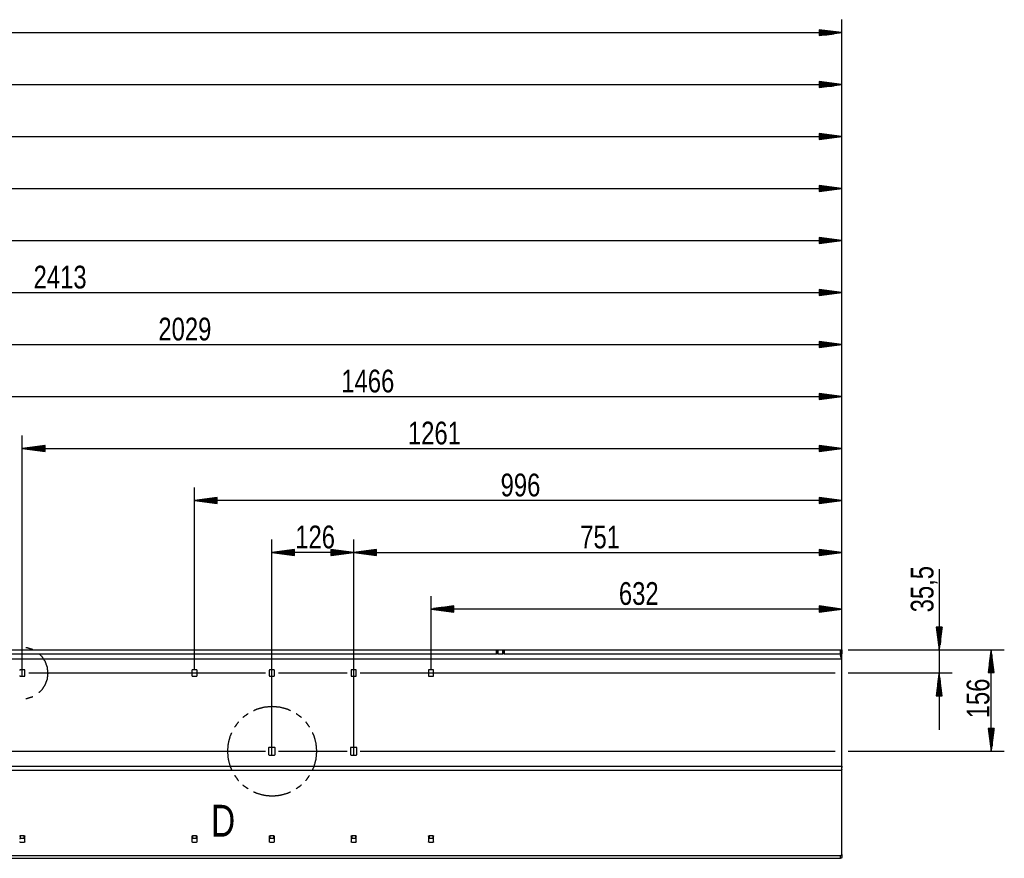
# Model space of a CAD drawing. Header units: millimetres. Extents: x -4 to 841, y -4 to 594.
# Tile 5 of 17: x 331 to 482, y 290 to 419. Entities that reach past the tile are written whole.
import ezdxf

# ---------------------------------------------------------------- set-up
doc = ezdxf.new("R2010")
doc.units = ezdxf.units.MM
doc.layers.add('1', color=7, linetype='Continuous')
doc.styles.add('SEACAD_Arial', font='arial.ttf', dxfattribs={"width": 0.75})

msp = doc.modelspace()

# ---------------------------------------------------------------- linework, layer by layer
at = {"layer": '1', "color": 7, "linetype": 'Continuous'}
for p, q in [((457.09, 320.39), (457.09, 418.93)), ((108.33, 416.93), (457.09, 416.93)), ((457.09, 416.93), (453.59, 417.39)), ((453.59, 417.39), (453.59, 416.47)), ((453.59, 417.38), (453.62, 417.38)), ((453.59, 417.38), (453.62, 417.38)), ((453.59, 417.33), (454.01, 417.33)), ((453.59, 417.28), (454.39, 417.28)), ((453.59, 417.23), (454.78, 417.23)), ((453.59, 417.18), (455.16, 417.18)), ((453.59, 417.13), (455.55, 417.13)), ((453.59, 417.08), (455.94, 417.08)), ((453.59, 417.03), (456.32, 417.03)), ((453.59, 416.98), (456.71, 416.98)), ((453.59, 416.47), (457.09, 416.93)), ((453.59, 416.93), (457.09, 416.93)), ((453.59, 416.93), (457.09, 416.93)), ((453.59, 416.88), (456.71, 416.88)), ((453.59, 416.83), (456.32, 416.83)), ((453.59, 416.77), (455.94, 416.77)), ((453.59, 416.72), (455.55, 416.72)), ((453.59, 416.67), (455.16, 416.67)), ((453.59, 416.62), (454.78, 416.62)), ((453.59, 416.57), (454.39, 416.57)), ((453.59, 416.52), (454.01, 416.52)), ((453.59, 416.47), (453.62, 416.47)), ((453.59, 416.47), (453.62, 416.47)), ((457.09, 320.39), (457.09, 410.93)), ((457.09, 408.93), (453.59, 409.39)), ((453.59, 409.39), (453.59, 408.47)), ((453.59, 409.38), (453.62, 409.38)), ((453.59, 409.38), (453.62, 409.38)), ((453.59, 409.33), (454.01, 409.33)), ((453.59, 409.28), (454.39, 409.28)), ((453.59, 409.23), (454.78, 409.23)), ((453.59, 409.18), (455.16, 409.18)), ((453.59, 409.13), (455.55, 409.13)), ((453.59, 409.08), (455.94, 409.08)), ((126.39, 408.93), (457.09, 408.93)), ((453.59, 409.03), (456.32, 409.03)), ((453.59, 408.98), (456.71, 408.98)), ((453.59, 408.47), (457.09, 408.93)), ((453.59, 408.93), (457.09, 408.93)), ((453.59, 408.93), (457.09, 408.93)), ((453.59, 408.88), (456.71, 408.88)), ((453.59, 408.83), (456.32, 408.83)), ((453.59, 408.77), (455.94, 408.77)), ((453.59, 408.72), (455.55, 408.72)), ((453.59, 408.67), (455.16, 408.67)), ((453.59, 408.62), (454.78, 408.62)), ((453.59, 408.57), (454.39, 408.57)), ((453.59, 408.52), (454.01, 408.52)), ((453.59, 408.47), (453.62, 408.47)), ((453.59, 408.47), (453.62, 408.47)), ((457.09, 320.39), (457.09, 402.93)), ((152.89, 400.93), (457.09, 400.93)), ((457.09, 400.93), (453.59, 401.39)), ((453.59, 401.39), (453.59, 400.47)), ((453.59, 401.38), (453.62, 401.38)), ((453.59, 401.38), (453.62, 401.38)), ((453.59, 401.33), (454.01, 401.33)), ((453.59, 401.28), (454.39, 401.28)), ((453.59, 401.23), (454.78, 401.23)), ((453.59, 401.18), (455.16, 401.18)), ((453.59, 401.13), (455.55, 401.13)), ((453.59, 401.08), (455.94, 401.08)), ((453.59, 401.03), (456.32, 401.03)), ((453.59, 400.98), (456.71, 400.98)), ((453.59, 400.47), (457.09, 400.93)), ((453.59, 400.93), (457.09, 400.93)), ((453.59, 400.93), (457.09, 400.93)), ((453.59, 400.88), (456.71, 400.88)), ((453.59, 400.83), (456.32, 400.83)), ((453.59, 400.77), (455.94, 400.77)), ((453.59, 400.72), (455.55, 400.72)), ((453.59, 400.67), (455.16, 400.67)), ((453.59, 400.62), (454.78, 400.62)), ((453.59, 400.57), (454.39, 400.57)), ((453.59, 400.52), (454.01, 400.52)), ((453.59, 400.47), (453.62, 400.47)), ((453.59, 400.47), (453.62, 400.47)), ((457.09, 320.39), (457.09, 394.93)), ((177.39, 392.93), (457.09, 392.93)), ((457.09, 392.93), (453.59, 393.39)), ((453.59, 393.39), (453.59, 392.47)), ((453.59, 393.38), (453.62, 393.38)), ((453.59, 393.38), (453.62, 393.38)), ((453.59, 393.33), (454.01, 393.33)), ((453.59, 393.28), (454.39, 393.28)), ((453.59, 393.23), (454.78, 393.23)), ((453.59, 393.18), (455.16, 393.18)), ((453.59, 393.13), (455.55, 393.13)), ((453.59, 393.08), (455.94, 393.08)), ((453.59, 393.03), (456.32, 393.03)), ((453.59, 392.98), (456.71, 392.98)), ((453.59, 392.47), (457.09, 392.93)), ((453.59, 392.93), (457.09, 392.93)), ((453.59, 392.93), (457.09, 392.93)), ((453.59, 392.88), (456.71, 392.88)), ((453.59, 392.83), (456.32, 392.83)), ((453.59, 392.77), (455.94, 392.77)), ((453.59, 392.72), (455.55, 392.72)), ((453.59, 392.67), (455.16, 392.67)), ((453.59, 392.62), (454.78, 392.62)), ((453.59, 392.57), (454.39, 392.57)), ((453.59, 392.52), (454.01, 392.52)), ((453.59, 392.47), (453.62, 392.47)), ((453.59, 392.47), (453.62, 392.47)), ((457.09, 320.39), (457.09, 386.93)), ((189.29, 384.93), (457.09, 384.93)), ((457.09, 384.93), (453.59, 385.39)), ((453.59, 385.39), (453.59, 384.47)), ((453.59, 385.38), (453.62, 385.38)), ((453.59, 385.38), (453.62, 385.38)), ((453.59, 385.33), (454.01, 385.33)), ((453.59, 385.28), (454.39, 385.28)), ((453.59, 385.23), (454.78, 385.23)), ((453.59, 385.18), (455.16, 385.18)), ((453.59, 385.13), (455.55, 385.13)), ((453.59, 385.08), (455.94, 385.08)), ((453.59, 385.03), (456.32, 385.03)), ((453.59, 384.98), (456.71, 384.98)), ((453.59, 384.47), (457.09, 384.93)), ((453.59, 384.93), (457.09, 384.93)), ((453.59, 384.93), (457.09, 384.93)), ((453.59, 384.88), (456.71, 384.88)), ((453.59, 384.83), (456.32, 384.83)), ((453.59, 384.77), (455.94, 384.77)), ((453.59, 384.72), (455.55, 384.72)), ((453.59, 384.67), (455.16, 384.67)), ((453.59, 384.62), (454.78, 384.62)), ((453.59, 384.57), (454.39, 384.57)), ((453.59, 384.52), (454.01, 384.52)), ((453.59, 384.47), (453.62, 384.47)), ((453.59, 384.47), (453.62, 384.47)), ((457.09, 320.39), (457.09, 378.93)), ((457.09, 376.93), (453.59, 377.39)), ((453.59, 377.39), (453.59, 376.47)), ((453.59, 377.38), (453.62, 377.38)), ((453.59, 377.38), (453.62, 377.38)), ((453.59, 377.33), (454.01, 377.33)), ((453.59, 377.28), (454.39, 377.28)), ((215.79, 376.93), (457.09, 376.93)), ((453.59, 377.23), (454.78, 377.23)), ((453.59, 377.18), (455.16, 377.18)), ((453.59, 377.13), (455.55, 377.13)), ((453.59, 377.08), (455.94, 377.08)), ((453.59, 377.03), (456.32, 377.03)), ((453.59, 376.98), (456.71, 376.98)), ((453.59, 376.47), (457.09, 376.93)), ((453.59, 376.93), (457.09, 376.93)), ((453.59, 376.93), (457.09, 376.93)), ((453.59, 376.88), (456.71, 376.88)), ((453.59, 376.83), (456.32, 376.83)), ((453.59, 376.77), (455.94, 376.77)), ((453.59, 376.72), (455.55, 376.72)), ((453.59, 376.67), (455.16, 376.67)), ((453.59, 376.62), (454.78, 376.62)), ((453.59, 376.57), (454.39, 376.57)), ((453.59, 376.52), (454.01, 376.52)), ((453.59, 376.47), (453.62, 376.47)), ((453.59, 376.47), (453.62, 376.47)), ((457.09, 320.39), (457.09, 370.93)), ((254.19, 368.93), (457.09, 368.93)), ((457.09, 368.93), (453.59, 369.39)), ((453.59, 369.39), (453.59, 368.47)), ((453.59, 369.38), (453.62, 369.38)), ((453.59, 369.38), (453.62, 369.38)), ((453.59, 369.33), (454.01, 369.33)), ((453.59, 369.28), (454.39, 369.28)), ((453.59, 369.23), (454.78, 369.23)), ((453.59, 369.18), (455.16, 369.18)), ((453.59, 369.13), (455.55, 369.13)), ((453.59, 369.08), (455.94, 369.08)), ((453.59, 369.03), (456.32, 369.03)), ((453.59, 368.98), (456.71, 368.98)), ((453.59, 368.47), (457.09, 368.93)), ((453.59, 368.93), (457.09, 368.93)), ((453.59, 368.93), (457.09, 368.93)), ((453.59, 368.88), (456.71, 368.88)), ((453.59, 368.83), (456.32, 368.83)), ((453.59, 368.77), (455.94, 368.77)), ((453.59, 368.72), (455.55, 368.72)), ((453.59, 368.67), (455.16, 368.67)), ((453.59, 368.62), (454.78, 368.62)), ((453.59, 368.57), (454.39, 368.57)), ((453.59, 368.52), (454.01, 368.52)), ((453.59, 368.47), (453.62, 368.47)), ((453.59, 368.47), (453.62, 368.47)), ((457.09, 320.39), (457.09, 362.93)), ((310.49, 360.93), (457.09, 360.93)), ((457.09, 360.93), (453.59, 361.39)), ((453.59, 361.39), (453.59, 360.47)), ((453.59, 361.38), (453.62, 361.38)), ((453.59, 361.38), (453.62, 361.38)), ((453.59, 361.33), (454.01, 361.33)), ((453.59, 361.28), (454.39, 361.28)), ((453.59, 361.23), (454.78, 361.23)), ((453.59, 361.18), (455.16, 361.18)), ((453.59, 361.13), (455.55, 361.13)), ((453.59, 361.08), (455.94, 361.08)), ((453.59, 361.03), (456.32, 361.03)), ((453.59, 360.98), (456.71, 360.98)), ((453.59, 360.47), (457.09, 360.93)), ((453.59, 360.93), (457.09, 360.93)), ((453.59, 360.93), (457.09, 360.93)), ((453.59, 360.88), (456.71, 360.88)), ((453.59, 360.83), (456.32, 360.83)), ((453.59, 360.77), (455.94, 360.77)), ((453.59, 360.72), (455.55, 360.72)), ((453.59, 360.67), (455.16, 360.67)), ((453.59, 360.62), (454.78, 360.62)), ((453.59, 360.57), (454.39, 360.57)), ((453.59, 360.52), (454.01, 360.52)), ((453.59, 360.47), (453.62, 360.47)), ((453.59, 360.47), (453.62, 360.47)), ((330.99, 317.88), (330.99, 354.93)), ((457.09, 320.39), (457.09, 354.93)), ((334.49, 353.39), (330.99, 352.93)), ((334.49, 353.03), (331.77, 353.03)), ((334.49, 353.08), (332.15, 353.08)), ((334.49, 353.13), (332.54, 353.13)), ((334.49, 353.18), (332.92, 353.18)), ((334.49, 353.23), (333.31, 353.23)), ((334.49, 353.28), (333.69, 353.28)), ((334.49, 353.33), (334.08, 353.33)), ((334.49, 353.38), (334.47, 353.38)), ((334.49, 353.38), (334.47, 353.38)), ((334.49, 352.47), (334.49, 353.39)), ((457.09, 352.93), (453.59, 353.39)), ((453.59, 353.39), (453.59, 352.47)), ((453.59, 353.38), (453.62, 353.38)), ((453.59, 353.38), (453.62, 353.38)), ((453.59, 353.33), (454.01, 353.33)), ((453.59, 353.28), (454.39, 353.28)), ((453.59, 353.23), (454.78, 353.23)), ((453.59, 353.18), (455.16, 353.18)), ((453.59, 353.13), (455.55, 353.13)), ((453.59, 353.08), (455.94, 353.08)), ((453.59, 353.03), (456.32, 353.03)), ((330.99, 352.93), (457.09, 352.93)), ((330.99, 352.93), (334.49, 352.47)), ((334.49, 352.93), (330.99, 352.93)), ((334.49, 352.93), (330.99, 352.93)), ((334.49, 352.98), (331.38, 352.98)), ((334.49, 352.88), (331.38, 352.88)), ((334.49, 352.83), (331.77, 352.83)), ((334.49, 352.77), (332.15, 352.77)), ((334.49, 352.72), (332.54, 352.72)), ((334.49, 352.67), (332.92, 352.67)), ((334.49, 352.62), (333.31, 352.62)), ((334.49, 352.57), (333.69, 352.57)), ((334.49, 352.52), (334.08, 352.52)), ((334.49, 352.47), (334.47, 352.47)), ((334.49, 352.47), (334.47, 352.47)), ((453.59, 352.98), (456.71, 352.98)), ((453.59, 352.47), (457.09, 352.93)), ((453.59, 352.93), (457.09, 352.93)), ((453.59, 352.93), (457.09, 352.93)), ((453.59, 352.88), (456.71, 352.88)), ((453.59, 352.83), (456.32, 352.83)), ((453.59, 352.77), (455.94, 352.77)), ((453.59, 352.72), (455.55, 352.72)), ((453.59, 352.67), (455.16, 352.67)), ((453.59, 352.62), (454.78, 352.62)), ((453.59, 352.57), (454.39, 352.57)), ((453.59, 352.52), (454.01, 352.52)), ((453.59, 352.47), (453.62, 352.47)), ((453.59, 352.47), (453.62, 352.47)), ((357.49, 318.88), (357.49, 346.93)), ((457.09, 320.39), (457.09, 346.93)), ((360.99, 345.39), (357.49, 344.93)), ((457.09, 344.93), (357.49, 344.93)), ((357.49, 344.93), (360.99, 344.47)), ((360.99, 344.93), (357.49, 344.93)), ((360.99, 344.93), (357.49, 344.93)), ((360.99, 344.98), (357.88, 344.98)), ((360.99, 344.88), (357.88, 344.88)), ((360.99, 345.03), (358.27, 345.03)), ((360.99, 344.83), (358.27, 344.83)), ((360.99, 345.08), (358.65, 345.08)), ((360.99, 344.77), (358.65, 344.77)), ((360.99, 345.13), (359.04, 345.13)), ((360.99, 344.72), (359.04, 344.72)), ((360.99, 345.18), (359.42, 345.18)), ((360.99, 344.67), (359.42, 344.67)), ((360.99, 345.23), (359.81, 345.23)), ((360.99, 344.62), (359.81, 344.62)), ((360.99, 345.28), (360.19, 345.28)), ((360.99, 344.57), (360.19, 344.57)), ((360.99, 345.33), (360.58, 345.33)), ((360.99, 344.52), (360.58, 344.52)), ((360.99, 345.38), (360.97, 345.38)), ((360.99, 345.38), (360.97, 345.38)), ((360.99, 344.47), (360.97, 344.47)), ((360.99, 344.47), (360.97, 344.47)), ((360.99, 344.47), (360.99, 345.39)), ((457.09, 344.93), (453.59, 345.39)), ((453.59, 345.39), (453.59, 344.47)), ((453.59, 345.38), (453.62, 345.38)), ((453.59, 345.38), (453.62, 345.38)), ((453.59, 345.33), (454.01, 345.33)), ((453.59, 345.28), (454.39, 345.28)), ((453.59, 345.23), (454.78, 345.23)), ((453.59, 345.18), (455.16, 345.18)), ((453.59, 345.13), (455.55, 345.13)), ((453.59, 345.08), (455.94, 345.08)), ((453.59, 345.03), (456.32, 345.03)), ((453.59, 344.98), (456.71, 344.98)), ((453.59, 344.47), (457.09, 344.93)), ((453.59, 344.93), (457.09, 344.93)), ((453.59, 344.93), (457.09, 344.93)), ((453.59, 344.88), (456.71, 344.88)), ((453.59, 344.83), (456.32, 344.83)), ((453.59, 344.77), (455.94, 344.77)), ((453.59, 344.72), (455.55, 344.72)), ((453.59, 344.67), (455.16, 344.67)), ((453.59, 344.62), (454.78, 344.62)), ((453.59, 344.57), (454.39, 344.57)), ((453.59, 344.52), (454.01, 344.52)), ((453.59, 344.47), (453.62, 344.47)), ((453.59, 344.47), (453.62, 344.47)), ((369.39, 305.73), (369.39, 338.93)), ((381.99, 305.73), (381.99, 338.93)), ((381.99, 305.73), (381.99, 338.93)), ((457.09, 320.39), (457.09, 338.93)), ((372.89, 337.39), (369.39, 336.93)), ((381.99, 336.93), (369.39, 336.93)), ((369.39, 336.93), (372.89, 336.47)), ((372.89, 336.93), (369.39, 336.93)), ((372.89, 336.93), (369.39, 336.93)), ((372.89, 336.98), (369.78, 336.98)), ((372.89, 336.88), (369.78, 336.88)), ((372.89, 337.03), (370.17, 337.03)), ((372.89, 336.83), (370.17, 336.83)), ((372.89, 337.08), (370.55, 337.08)), ((372.89, 336.77), (370.55, 336.77)), ((372.89, 337.13), (370.94, 337.13)), ((372.89, 336.72), (370.94, 336.72)), ((372.89, 337.18), (371.32, 337.18)), ((372.89, 336.67), (371.32, 336.67)), ((372.89, 337.23), (371.71, 337.23)), ((372.89, 336.62), (371.71, 336.62)), ((372.89, 337.28), (372.09, 337.28)), ((372.89, 336.57), (372.09, 336.57)), ((372.89, 337.33), (372.48, 337.33)), ((372.89, 336.52), (372.48, 336.52)), ((372.89, 337.38), (372.87, 337.38)), ((372.89, 337.38), (372.87, 337.38)), ((372.89, 336.47), (372.87, 336.47)), ((372.89, 336.47), (372.87, 336.47)), ((372.89, 336.47), (372.89, 337.39)), ((381.99, 336.93), (378.49, 337.39)), ((378.49, 337.39), (378.49, 336.47)), ((378.49, 337.38), (378.52, 337.38)), ((378.49, 337.38), (378.52, 337.38)), ((378.49, 337.33), (378.91, 337.33)), ((378.49, 337.28), (379.29, 337.28)), ((378.49, 337.23), (379.68, 337.23)), ((378.49, 337.18), (380.06, 337.18)), ((378.49, 337.13), (380.45, 337.13)), ((378.49, 337.08), (380.84, 337.08)), ((378.49, 337.03), (381.22, 337.03)), ((378.49, 336.98), (381.61, 336.98)), ((378.49, 336.47), (381.99, 336.93)), ((378.49, 336.93), (381.99, 336.93)), ((378.49, 336.93), (381.99, 336.93)), ((378.49, 336.88), (381.61, 336.88)), ((378.49, 336.83), (381.22, 336.83)), ((378.49, 336.77), (380.84, 336.77)), ((378.49, 336.72), (380.45, 336.72)), ((378.49, 336.67), (380.06, 336.67)), ((378.49, 336.62), (379.68, 336.62)), ((378.49, 336.57), (379.29, 336.57)), ((378.49, 336.52), (378.91, 336.52)), ((378.49, 336.47), (378.52, 336.47)), ((378.49, 336.47), (378.52, 336.47)), ((385.49, 337.39), (381.99, 336.93)), ((381.99, 336.93), (457.09, 336.93)), ((381.99, 336.93), (385.49, 336.47)), ((385.49, 336.93), (381.99, 336.93)), ((385.49, 336.93), (381.99, 336.93)), ((385.49, 336.98), (382.38, 336.98)), ((385.49, 336.88), (382.38, 336.88)), ((385.49, 337.03), (382.77, 337.03)), ((385.49, 336.83), (382.77, 336.83)), ((385.49, 337.08), (383.15, 337.08)), ((385.49, 336.77), (383.15, 336.77)), ((385.49, 337.13), (383.54, 337.13)), ((385.49, 336.72), (383.54, 336.72)), ((385.49, 337.18), (383.92, 337.18)), ((385.49, 336.67), (383.92, 336.67)), ((385.49, 337.23), (384.31, 337.23)), ((385.49, 336.62), (384.31, 336.62)), ((385.49, 337.28), (384.69, 337.28)), ((385.49, 336.57), (384.69, 336.57)), ((385.49, 337.33), (385.08, 337.33)), ((385.49, 336.52), (385.08, 336.52)), ((385.49, 337.38), (385.47, 337.38)), ((385.49, 337.38), (385.47, 337.38)), ((385.49, 336.47), (385.47, 336.47)), ((385.49, 336.47), (385.47, 336.47)), ((385.49, 336.47), (385.49, 337.39)), ((457.09, 336.93), (453.59, 337.39)), ((453.59, 337.39), (453.59, 336.47)), ((453.59, 337.38), (453.62, 337.38)), ((453.59, 337.38), (453.62, 337.38)), ((453.59, 337.33), (454.01, 337.33)), ((453.59, 337.28), (454.39, 337.28)), ((453.59, 337.23), (454.78, 337.23)), ((453.59, 337.18), (455.16, 337.18)), ((453.59, 337.13), (455.55, 337.13)), ((453.59, 337.08), (455.94, 337.08)), ((453.59, 337.03), (456.32, 337.03)), ((453.59, 336.98), (456.71, 336.98)), ((453.59, 336.47), (457.09, 336.93)), ((453.59, 336.93), (457.09, 336.93)), ((453.59, 336.93), (457.09, 336.93)), ((453.59, 336.88), (456.71, 336.88)), ((453.59, 336.83), (456.32, 336.83)), ((453.59, 336.77), (455.94, 336.77)), ((453.59, 336.72), (455.55, 336.72)), ((453.59, 336.67), (455.16, 336.67)), ((453.59, 336.62), (454.78, 336.62)), ((453.59, 336.57), (454.39, 336.57)), ((453.59, 336.52), (454.01, 336.52)), ((453.59, 336.47), (453.62, 336.47)), ((453.59, 336.47), (453.62, 336.47)), ((472.09, 334.34), (472.09, 309.63)), ((393.89, 318.88), (393.89, 330.22)), ((457.09, 303.4), (457.09, 330.22)), ((397.39, 328.69), (393.89, 328.22)), ((457.09, 328.22), (393.89, 328.22)), ((393.89, 328.22), (397.39, 327.76)), ((397.39, 328.22), (393.89, 328.22)), ((397.39, 328.22), (393.89, 328.22)), ((397.39, 328.28), (394.28, 328.28)), ((397.39, 328.17), (394.28, 328.17)), ((397.39, 328.33), (394.67, 328.33)), ((397.39, 328.12), (394.67, 328.12)), ((397.39, 328.38), (395.05, 328.38)), ((397.39, 328.07), (395.05, 328.07)), ((397.39, 328.43), (395.44, 328.43)), ((397.39, 328.02), (395.44, 328.02)), ((397.39, 328.48), (395.82, 328.48)), ((397.39, 327.97), (395.82, 327.97)), ((397.39, 328.53), (396.21, 328.53)), ((397.39, 327.92), (396.21, 327.92)), ((397.39, 328.58), (396.59, 328.58)), ((397.39, 327.87), (396.59, 327.87)), ((397.39, 328.63), (396.98, 328.63)), ((397.39, 327.82), (396.98, 327.82)), ((397.39, 328.68), (397.37, 328.68)), ((397.39, 328.68), (397.37, 328.68)), ((397.39, 327.77), (397.37, 327.77)), ((397.39, 327.77), (397.37, 327.77)), ((397.39, 327.76), (397.39, 328.69)), ((457.09, 328.22), (453.59, 328.69)), ((453.59, 328.69), (453.59, 327.76)), ((453.59, 328.68), (453.62, 328.68)), ((453.59, 328.68), (453.62, 328.68)), ((453.59, 328.63), (454.01, 328.63)), ((453.59, 328.58), (454.39, 328.58)), ((453.59, 328.53), (454.78, 328.53)), ((453.59, 328.48), (455.16, 328.48)), ((453.59, 328.43), (455.55, 328.43)), ((453.59, 328.38), (455.94, 328.38)), ((453.59, 328.33), (456.32, 328.33)), ((453.59, 328.28), (456.71, 328.28)), ((453.59, 327.76), (457.09, 328.22)), ((453.59, 328.22), (457.09, 328.22)), ((453.59, 328.22), (457.09, 328.22)), ((453.59, 328.17), (456.71, 328.17)), ((453.59, 328.12), (456.32, 328.12)), ((453.59, 328.07), (455.94, 328.07)), ((453.59, 328.02), (455.55, 328.02)), ((453.59, 327.97), (455.16, 327.97)), ((453.59, 327.92), (454.78, 327.92)), ((453.59, 327.87), (454.39, 327.87)), ((453.59, 327.82), (454.01, 327.82)), ((453.59, 327.77), (453.62, 327.77)), ((453.59, 327.77), (453.62, 327.77)), ((472.55, 325.43), (471.63, 325.43)), ((471.63, 325.43), (472.09, 321.93)), ((471.64, 325.43), (471.64, 325.4)), ((471.64, 325.43), (471.64, 325.4)), ((471.69, 325.43), (471.69, 325.01)), ((471.74, 325.43), (471.74, 324.63)), ((471.79, 325.43), (471.79, 324.24)), ((471.84, 325.43), (471.84, 323.86)), ((471.89, 325.43), (471.89, 323.47)), ((471.94, 325.43), (471.94, 323.08)), ((471.99, 325.43), (471.99, 322.7)), ((472.04, 325.43), (472.04, 322.31)), ((472.09, 321.93), (472.55, 325.43)), ((472.09, 325.43), (472.09, 321.93)), ((472.09, 325.43), (472.09, 321.93)), ((472.14, 325.43), (472.14, 322.31)), ((472.2, 325.43), (472.2, 322.7)), ((472.25, 325.43), (472.25, 323.08)), ((472.3, 325.43), (472.3, 323.47)), ((472.35, 325.43), (472.35, 323.86)), ((472.4, 325.43), (472.4, 324.24)), ((472.45, 325.43), (472.45, 324.63)), ((472.5, 325.43), (472.5, 325.01)), ((472.55, 325.43), (472.55, 325.4)), ((472.55, 325.43), (472.55, 325.4)), ((135.14, 321.93), (403.94, 321.93)), ((135.14, 321.33), (403.94, 321.33)), ((331.99, 321.93), (356.49, 321.93)), ((331.99, 321.93), (356.49, 321.93)), ((358.49, 321.93), (368.39, 321.93)), ((358.49, 321.93), (368.39, 321.93)), ((370.39, 321.93), (380.99, 321.93)), ((370.39, 321.93), (380.99, 321.93)), ((382.99, 321.93), (392.89, 321.93)), ((382.99, 321.93), (392.89, 321.93)), ((394.89, 321.93), (456.09, 321.93)), ((394.89, 321.93), (456.09, 321.93)), ((403.94, 321.33), (403.94, 321.93)), ((403.94, 321.93), (404.04, 321.93)), ((404.04, 321.33), (403.94, 321.33)), ((404.04, 321.33), (404.04, 321.93)), ((404.04, 321.93), (404.14, 321.93)), ((404.14, 321.33), (404.04, 321.33)), ((404.14, 321.93), (404.94, 321.93)), ((404.14, 321.93), (404.14, 321.33)), ((404.14, 321.33), (404.94, 321.33)), ((404.94, 321.33), (404.94, 321.93)), ((404.94, 321.93), (405.04, 321.93)), ((405.04, 321.33), (404.94, 321.33)), ((405.04, 321.93), (405.04, 321.33)), ((405.04, 321.93), (405.14, 321.93)), ((405.14, 321.33), (405.04, 321.33)), ((405.14, 321.93), (456.89, 321.93)), ((405.14, 321.93), (405.14, 321.33)), ((405.14, 321.33), (456.89, 321.33)), ((456.89, 321.33), (456.89, 321.93)), ((456.89, 321.93), (457.09, 321.93)), ((457.09, 321.33), (456.89, 321.33)), ((457.09, 321.93), (457.09, 321.33)), ((458.09, 321.93), (474.09, 321.93)), ((458.09, 321.93), (471.09, 321.93)), ((473.09, 321.93), (482.09, 321.93)), ((480.09, 321.93), (479.63, 318.43)), ((480.04, 318.43), (480.04, 321.54)), ((480.09, 306.33), (480.09, 321.93)), ((480.55, 318.43), (480.09, 321.93)), ((480.09, 318.43), (480.09, 321.93)), ((480.09, 318.43), (480.09, 321.93)), ((480.14, 318.43), (480.14, 321.54)), ((109.32, 320.53), (457.08, 320.53)), ((457.04, 320.61), (457.04, 320.66)), ((457.09, 304.07), (457.09, 320.39)), ((479.84, 318.43), (479.84, 320)), ((479.89, 318.43), (479.89, 320.38)), ((479.94, 318.43), (479.94, 320.77)), ((479.99, 318.43), (479.99, 321.15)), ((480.2, 318.43), (480.2, 321.15)), ((480.25, 318.43), (480.25, 320.77)), ((480.3, 318.43), (480.3, 320.38)), ((480.35, 318.43), (480.35, 320)), ((331.29, 318.88), (330.69, 318.88)), ((331.39, 317.98), (331.39, 318.78)), ((331.99, 318.38), (368.39, 318.38)), ((357.09, 318.78), (357.09, 317.98)), ((357.79, 318.88), (357.19, 318.88)), ((357.89, 317.98), (357.89, 318.78)), ((368.99, 318.78), (368.99, 317.98)), ((369.69, 318.88), (369.09, 318.88)), ((369.79, 317.98), (369.79, 318.78)), ((370.39, 318.38), (380.99, 318.38)), ((381.59, 318.78), (381.59, 317.98)), ((382.29, 318.88), (381.69, 318.88)), ((382.39, 317.98), (382.39, 318.78)), ((382.99, 318.38), (456.09, 318.38)), ((393.49, 318.78), (393.49, 317.98)), ((394.19, 318.88), (393.59, 318.88)), ((394.29, 317.98), (394.29, 318.78)), ((458.09, 318.38), (474.09, 318.38)), ((472.09, 318.38), (471.63, 314.88)), ((472.55, 314.88), (472.09, 318.38)), ((472.09, 314.88), (472.09, 318.38)), ((472.09, 314.88), (472.09, 318.38)), ((479.63, 318.43), (480.55, 318.43)), ((479.64, 318.43), (479.64, 318.45)), ((479.64, 318.43), (479.64, 318.45)), ((479.69, 318.43), (479.69, 318.84)), ((479.74, 318.43), (479.74, 319.23)), ((479.79, 318.43), (479.79, 319.61)), ((480.4, 318.43), (480.4, 319.61)), ((480.45, 318.43), (480.45, 319.23)), ((480.5, 318.43), (480.5, 318.84)), ((480.55, 318.43), (480.55, 318.45)), ((480.55, 318.43), (480.55, 318.45)), ((330.69, 317.88), (331.29, 317.88)), ((357.19, 317.88), (357.79, 317.88)), ((369.09, 317.88), (369.69, 317.88)), ((381.69, 317.88), (382.29, 317.88)), ((393.59, 317.88), (394.19, 317.88)), ((471.89, 314.88), (471.89, 316.83)), ((471.94, 314.88), (471.94, 317.22)), ((471.99, 314.88), (471.99, 317.6)), ((472.04, 314.88), (472.04, 317.99)), ((472.14, 314.88), (472.14, 317.99)), ((472.2, 314.88), (472.2, 317.6)), ((472.25, 314.88), (472.25, 317.22)), ((472.3, 314.88), (472.3, 316.83)), ((471.69, 314.88), (471.69, 315.29)), ((471.74, 314.88), (471.74, 315.68)), ((471.79, 314.88), (471.79, 316.06)), ((471.84, 314.88), (471.84, 316.45)), ((472.35, 314.88), (472.35, 316.45)), ((472.4, 314.88), (472.4, 316.06)), ((472.45, 314.88), (472.45, 315.68)), ((472.5, 314.88), (472.5, 315.29)), ((471.63, 314.88), (472.55, 314.88)), ((471.64, 314.88), (471.64, 314.9)), ((471.64, 314.88), (471.64, 314.9)), ((472.55, 314.88), (472.55, 314.9)), ((472.55, 314.88), (472.55, 314.9)), ((480.55, 309.83), (479.63, 309.83)), ((479.63, 309.83), (480.09, 306.33)), ((479.64, 309.83), (479.64, 309.8)), ((479.64, 309.83), (479.64, 309.8)), ((479.69, 309.83), (479.69, 309.41)), ((479.74, 309.83), (479.74, 309.03)), ((479.79, 309.83), (479.79, 308.64)), ((479.84, 309.83), (479.84, 308.26)), ((479.89, 309.83), (479.89, 307.87)), ((479.94, 309.83), (479.94, 307.48)), ((479.99, 309.83), (479.99, 307.1)), ((480.04, 309.83), (480.04, 306.71)), ((480.09, 306.33), (480.55, 309.83)), ((480.09, 309.83), (480.09, 306.33)), ((480.09, 309.83), (480.09, 306.33)), ((480.14, 309.83), (480.14, 306.71)), ((480.2, 309.83), (480.2, 307.1)), ((480.25, 309.83), (480.25, 307.48)), ((480.3, 309.83), (480.3, 307.87)), ((480.35, 309.83), (480.35, 308.26)), ((480.4, 309.83), (480.4, 308.64)), ((480.45, 309.83), (480.45, 309.03)), ((480.5, 309.83), (480.5, 309.41)), ((480.55, 309.83), (480.55, 309.8)), ((480.55, 309.83), (480.55, 309.8)), ((311.49, 306.33), (368.39, 306.33)), ((368.89, 306.83), (368.89, 305.83)), ((369.79, 306.93), (368.99, 306.93)), ((369.89, 305.83), (369.89, 306.83)), ((370.39, 306.33), (380.99, 306.33)), ((381.49, 306.83), (381.49, 305.83)), ((382.39, 306.93), (381.59, 306.93)), ((382.49, 305.83), (382.49, 306.83)), ((382.99, 306.33), (456.09, 306.33)), ((458.09, 306.33), (482.09, 306.33)), ((368.99, 305.73), (369.79, 305.73)), ((381.59, 305.73), (382.39, 305.73)), ((121.06, 304.01), (457.09, 304.01)), ((121.3, 303.44), (457.09, 303.44)), ((457.08, 303.93), (457.08, 303.97)), ((457.09, 290.42), (457.09, 303.4)), ((331.29, 293.32), (330.69, 293.32)), ((330.69, 293.32), (330.69, 292.89)), ((331.29, 292.89), (330.69, 292.89)), ((331.29, 292.89), (331.29, 293.32)), ((331.39, 292.4), (331.39, 293.24)), ((357.09, 293.24), (357.09, 292.4)), ((357.79, 293.32), (357.19, 293.32)), ((357.19, 293.32), (357.19, 292.89)), ((357.79, 292.89), (357.19, 292.89)), ((357.79, 292.89), (357.79, 293.32)), ((357.89, 292.4), (357.89, 293.24)), ((368.99, 293.24), (368.99, 292.4)), ((369.69, 293.32), (369.09, 293.32)), ((369.09, 293.32), (369.09, 292.89)), ((369.69, 292.89), (369.09, 292.89)), ((369.69, 292.89), (369.69, 293.32)), ((369.79, 292.4), (369.79, 293.24)), ((381.59, 293.24), (381.59, 292.4)), ((382.29, 293.32), (381.69, 293.32)), ((381.69, 293.32), (381.69, 292.89)), ((382.29, 292.89), (381.69, 292.89)), ((382.29, 292.89), (382.29, 293.32)), ((382.39, 292.4), (382.39, 293.24)), ((393.49, 293.24), (393.49, 292.4)), ((394.19, 293.32), (393.59, 293.32)), ((393.59, 293.32), (393.59, 292.89)), ((394.19, 292.89), (393.59, 292.89)), ((394.19, 292.89), (394.19, 293.32)), ((394.29, 292.4), (394.29, 293.24)), ((330.69, 292.33), (331.29, 292.33)), ((357.19, 292.33), (357.79, 292.33)), ((369.09, 292.33), (369.69, 292.33)), ((381.69, 292.33), (382.29, 292.33)), ((393.59, 292.33), (394.19, 292.33)), ((121.47, 290.28), (456.89, 290.28)), ((121.47, 289.85), (456.89, 289.85)), ((456.89, 289.85), (456.89, 290.28)), ((457.09, 290.42), (457.09, 289.99))]:
    msp.add_line(p, q, dxfattribs=at)
for centre, radius, start, end in [((456.59, 320.39), 0.5, 0, 15.3798), ((330.69, 318.78), 0.1, 90, 180), ((331.29, 318.78), 0.1, 0, 90), ((357.19, 318.78), 0.1, 90, 180), ((357.79, 318.78), 0.1, 0, 90), ((369.09, 318.78), 0.1, 90, 180), ((369.69, 318.78), 0.1, 0, 90), ((381.69, 318.78), 0.1, 90, 180), ((382.29, 318.78), 0.1, 0, 90), ((393.59, 318.78), 0.1, 90, 180), ((394.19, 318.78), 0.1, 0, 90), ((330.69, 317.98), 0.1, 180, 270), ((331.29, 317.98), 0.1, 270, 0), ((357.19, 317.98), 0.1, 180, 270), ((357.79, 317.98), 0.1, 270, 0), ((369.09, 317.98), 0.1, 180, 270), ((369.69, 317.98), 0.1, 270, 0), ((381.69, 317.98), 0.1, 180, 270), ((382.29, 317.98), 0.1, 270, 0), ((393.59, 317.98), 0.1, 180, 270), ((394.19, 317.98), 0.1, 270, 0), ((368.99, 306.83), 0.1, 90, 180), ((369.79, 306.83), 0.1, 0, 90), ((381.59, 306.83), 0.1, 90, 180), ((382.39, 306.83), 0.1, 0, 90), ((368.99, 305.83), 0.1, 180, 270), ((369.79, 305.83), 0.1, 270, 0), ((381.59, 305.83), 0.1, 180, 270), ((382.39, 305.83), 0.1, 270, 0), ((456.59, 304.07), 0.5, 352.8038, 0)]:
    msp.add_arc(centre, radius, start, end, dxfattribs=at)
for points, knots in [([(332.64, 321.95), (332.56, 321.99), (331.68, 322.26), (331.56, 322.26)], [0, 0, 0.074067, 0.88889, 1, 1]), ([(334.96, 318.35), (334.85, 319.27), (334.53, 320.13), (334.03, 320.9), (333.57, 321.33)], [0, 0, 0.271605, 0.543209, 0.814816, 1, 1]), ([(457.04, 321.32), (457, 321.31), (456.96, 321.3), (456.93, 321.28), (456.91, 321.25), (456.89, 321.22), (456.88, 321.18), (456.87, 321.14), (456.86, 321.09), (456.87, 321.04), (456.88, 320.98), (456.89, 320.92), (456.91, 320.86), (456.93, 320.8), (456.96, 320.73), (457, 320.67), (457.04, 320.61)], [0, 0, 0.048199, 0.092703, 0.135164, 0.177474, 0.221612, 0.269212, 0.321359, 0.378675, 0.441335, 0.509199, 0.581936, 0.659045, 0.739978, 0.824165, 0.910997, 1, 1]), ([(456.89, 321.23), (456.89, 321.22), (456.89, 321.21), (456.89, 321.19), (456.9, 321.18), (456.9, 321.17), (456.9, 321.16), (456.9, 321.15), (456.9, 321.13), (456.91, 321.12), (456.91, 321.11), (456.91, 321.1), (456.92, 321.08), (456.92, 321.07), (456.92, 321.06), (456.92, 321.03), (456.93, 321.02), (456.93, 321), (456.94, 320.99), (456.94, 320.98), (456.94, 320.97), (456.95, 320.94), (456.95, 320.92), (456.96, 320.91), (456.96, 320.9), (456.96, 320.89), (456.97, 320.88), (456.97, 320.85), (456.98, 320.84), (456.98, 320.83), (456.99, 320.81), (456.99, 320.8), (456.99, 320.79), (457, 320.78), (457, 320.75), (457.01, 320.74), (457.01, 320.73), (457.02, 320.72), (457.02, 320.71), (457.02, 320.7), (457.03, 320.69), (457.03, 320.67), (457.04, 320.66)], [0, 0, 0.024004, 0.042327, 0.079191, 0.097732, 0.116388, 0.135102, 0.153863, 0.172706, 0.191596, 0.21058, 0.229647, 0.267905, 0.287131, 0.306371, 0.345082, 0.36452, 0.403526, 0.423062, 0.442683, 0.462286, 0.501663, 0.541213, 0.56099, 0.580837, 0.600704, 0.620555, 0.66037, 0.6803, 0.700217, 0.740167, 0.760168, 0.780123, 0.800133, 0.840141, 0.860108, 0.880131, 0.90011, 0.920137, 0.940097, 0.960073, 0.980041, 1, 1]), ([(457.04, 320.66), (457.04, 320.66), (457.04, 320.65), (457.05, 320.64), (457.05, 320.63), (457.05, 320.62), (457.05, 320.61), (457.06, 320.61), (457.06, 320.6), (457.06, 320.59), (457.06, 320.58), (457.07, 320.57), (457.07, 320.56), (457.07, 320.55), (457.07, 320.54), (457.07, 320.54), (457.08, 320.53)], [0, 0, 0.061245, 0.122661, 0.184289, 0.245908, 0.307984, 0.370072, 0.432488, 0.494795, 0.557579, 0.620273, 0.683239, 0.746415, 0.809668, 0.872932, 0.936496, 1, 1]), ([(457.08, 320.53), (457.07, 320.53), (457.07, 320.54), (457.07, 320.54), (457.07, 320.55), (457.07, 320.55), (457.06, 320.56), (457.06, 320.56), (457.06, 320.57), (457.06, 320.57), (457.05, 320.58), (457.05, 320.58), (457.05, 320.59), (457.05, 320.59), (457.04, 320.6), (457.04, 320.6), (457.04, 320.61)], [0, 0, 0.061531, 0.123006, 0.184817, 0.246542, 0.308602, 0.370638, 0.432851, 0.495251, 0.557862, 0.620498, 0.683583, 0.746283, 0.809454, 0.872748, 0.936345, 1, 1]), ([(333.57, 315.38), (334.03, 315.81), (334.53, 316.58), (334.85, 317.44), (334.96, 318.35)], [0, 0, 0.185184, 0.456791, 0.728395, 1, 1]), ([(331.56, 314.45), (331.68, 314.45), (332.56, 314.72), (332.64, 314.76)], [0, 0, 0.11111, 0.925933, 1, 1]), ([(365.73, 312.1), (365.02, 311.6), (364.94, 311.52)], [0, 0, 0.888875, 1, 1]), ([(372.28, 312.56), (371.79, 312.79), (370.63, 313.1), (369.43, 313.2), (368.24, 313.1), (367.08, 312.79), (366.59, 312.56)], [0, 0, 0.092589, 0.296298, 0.499997, 0.703703, 0.907405, 1, 1]), ([(373.93, 311.52), (373.85, 311.6), (373.14, 312.1)], [0, 0, 0.111094, 1, 1]), ([(364.24, 310.83), (364.17, 310.75), (363.67, 310.03)], [0, 0, 0.111094, 1, 1]), ([(375.2, 310.03), (374.7, 310.75), (374.62, 310.83)], [0, 0, 0.888877, 1, 1]), ([(363.2, 309.17), (362.97, 308.68), (362.66, 307.52), (362.56, 306.33), (362.66, 305.13), (362.97, 303.98), (363.2, 303.48)], [0, 0, 0.092592, 0.296297, 0.5, 0.703706, 0.907408, 1, 1]), ([(376.31, 306.33), (376.21, 307.52), (375.9, 308.68), (375.67, 309.17)], [0, 0, 0.407405, 0.814816, 1, 1]), ([(375.67, 303.48), (375.9, 303.98), (376.21, 305.13), (376.31, 306.33)], [0, 0, 0.185184, 0.592588, 1, 1]), ([(457.08, 303.97), (457.06, 303.9), (457.05, 303.83), (457.04, 303.76), (457.04, 303.7), (457.04, 303.64), (457.05, 303.58), (457.06, 303.52), (457.08, 303.47)], [0, 0, 0.137828, 0.273304, 0.40564, 0.534132, 0.658108, 0.777182, 0.891086, 1, 1]), ([(457.08, 303.93), (457.08, 303.91), (457.07, 303.89), (457.07, 303.86), (457.07, 303.84), (457.06, 303.82), (457.06, 303.79), (457.06, 303.77), (457.05, 303.75), (457.05, 303.72), (457.05, 303.7), (457.05, 303.64), (457.04, 303.58), (457.04, 303.58)], [0, 0, 0.066442, 0.132809, 0.19922, 0.265531, 0.33182, 0.397994, 0.464098, 0.529966, 0.595774, 0.661366, 0.824432, 0.985648, 1, 1]), ([(457.08, 303.97), (457.08, 303.97), (457.08, 303.98), (457.08, 303.98), (457.09, 303.99), (457.09, 303.99), (457.09, 304), (457.09, 304), (457.09, 304.01)], [0, 0, 0.125438, 0.251076, 0.375957, 0.501091, 0.62601, 0.750996, 0.875425, 1, 1]), ([(457.09, 304.01), (457.09, 304), (457.09, 303.99), (457.09, 303.98), (457.09, 303.97), (457.08, 303.96), (457.08, 303.95), (457.08, 303.94), (457.08, 303.93)], [0, 0, 0.125422, 0.250955, 0.376114, 0.501411, 0.62622, 0.750984, 0.875446, 1, 1]), ([(457.09, 303.44), (457.09, 303.44), (457.09, 303.45), (457.09, 303.45), (457.09, 303.46), (457.08, 303.46), (457.08, 303.46), (457.08, 303.47), (457.08, 303.47)], [0, 0, 0.120985, 0.242591, 0.365858, 0.489874, 0.61553, 0.74181, 0.870669, 1, 1]), ([(457.09, 303.4), (457.09, 303.42), (457.09, 303.44)], [0, 0, 0.498936, 1, 1]), ([(363.67, 302.62), (364.17, 301.91), (364.24, 301.83)], [0, 0, 0.888906, 1, 1]), ([(374.62, 301.83), (374.7, 301.91), (375.2, 302.62)], [0, 0, 0.111123, 1, 1]), ([(364.94, 301.14), (365.02, 301.06), (365.73, 300.56)], [0, 0, 0.111123, 1, 1]), ([(366.59, 300.1), (367.08, 299.87), (368.24, 299.56), (369.43, 299.45), (370.63, 299.56), (371.79, 299.87), (372.28, 300.1)], [0, 0, 0.092595, 0.296297, 0.500003, 0.703702, 0.907411, 1, 1]), ([(373.14, 300.56), (373.85, 301.06), (373.93, 301.14)], [0, 0, 0.888907, 1, 1]), ([(330.59, 293.24), (330.62, 293.29), (330.69, 293.32)], [0, 0, 0.440154, 1, 1]), ([(330.69, 292.89), (330.62, 292.87), (330.59, 292.82)], [0, 0, 0.559846, 1, 1]), ([(330.69, 292.33), (330.62, 292.35), (330.59, 292.4)], [0, 0, 0.559846, 1, 1]), ([(331.29, 293.32), (331.36, 293.29), (331.39, 293.24)], [0, 0, 0.559846, 1, 1]), ([(331.39, 292.82), (331.36, 292.87), (331.29, 292.89)], [0, 0, 0.440154, 1, 1]), ([(331.39, 292.4), (331.36, 292.35), (331.29, 292.33)], [0, 0, 0.440154, 1, 1]), ([(357.09, 293.24), (357.12, 293.29), (357.19, 293.32)], [0, 0, 0.440265, 1, 1]), ([(357.19, 292.89), (357.12, 292.87), (357.09, 292.82)], [0, 0, 0.559735, 1, 1]), ([(357.19, 292.33), (357.12, 292.35), (357.09, 292.4)], [0, 0, 0.559735, 1, 1]), ([(357.79, 293.32), (357.86, 293.29), (357.89, 293.24)], [0, 0, 0.559956, 1, 1]), ([(357.89, 292.82), (357.86, 292.87), (357.79, 292.89)], [0, 0, 0.440044, 1, 1]), ([(357.89, 292.4), (357.86, 292.35), (357.79, 292.33)], [0, 0, 0.440044, 1, 1]), ([(368.99, 293.24), (369.02, 293.29), (369.09, 293.32)], [0, 0, 0.440044, 1, 1]), ([(369.09, 292.89), (369.02, 292.87), (368.99, 292.82)], [0, 0, 0.559956, 1, 1]), ([(369.09, 292.33), (369.02, 292.35), (368.99, 292.4)], [0, 0, 0.559956, 1, 1]), ([(369.69, 293.32), (369.76, 293.29), (369.79, 293.24)], [0, 0, 0.559956, 1, 1]), ([(369.79, 292.82), (369.76, 292.87), (369.69, 292.89)], [0, 0, 0.440044, 1, 1]), ([(369.79, 292.4), (369.76, 292.35), (369.69, 292.33)], [0, 0, 0.440044, 1, 1]), ([(381.59, 293.24), (381.62, 293.29), (381.69, 293.32)], [0, 0, 0.440044, 1, 1]), ([(381.69, 292.89), (381.62, 292.87), (381.59, 292.82)], [0, 0, 0.559956, 1, 1]), ([(381.69, 292.33), (381.62, 292.35), (381.59, 292.4)], [0, 0, 0.559956, 1, 1]), ([(382.29, 293.32), (382.36, 293.29), (382.39, 293.24)], [0, 0, 0.559956, 1, 1]), ([(382.39, 292.82), (382.36, 292.87), (382.29, 292.89)], [0, 0, 0.440044, 1, 1]), ([(382.39, 292.4), (382.36, 292.35), (382.29, 292.33)], [0, 0, 0.440044, 1, 1]), ([(393.49, 293.24), (393.52, 293.29), (393.59, 293.32)], [0, 0, 0.440044, 1, 1]), ([(393.59, 292.89), (393.52, 292.87), (393.49, 292.82)], [0, 0, 0.559956, 1, 1]), ([(393.59, 292.33), (393.52, 292.35), (393.49, 292.4)], [0, 0, 0.559956, 1, 1]), ([(394.19, 293.32), (394.26, 293.29), (394.29, 293.24)], [0, 0, 0.559735, 1, 1]), ([(394.29, 292.82), (394.26, 292.87), (394.19, 292.89)], [0, 0, 0.440265, 1, 1]), ([(394.29, 292.4), (394.26, 292.35), (394.19, 292.33)], [0, 0, 0.440265, 1, 1]), ([(456.89, 290.28), (457.03, 290.32), (457.09, 290.42)], [0, 0, 0.55977, 1, 1]), ([(457.09, 289.99), (457.03, 289.89), (456.89, 289.85)], [0, 0, 0.44023, 1, 1])]:
    msp.add_open_spline(points, degree=1, knots=knots, dxfattribs=at)

# ---------------------------------------------------------------- texts
at = {"layer": '1', "attachment_point": 7, "style": 'SEACAD_Arial'}
for s, insert, char_height, width in [('{\\fArial|b0||i0||c0|p34;\\C7;\\H3.5;\\W0.75;2413}', (332.73, 377.51), 3.5, 7.9131), ('{\\fArial|b0||i0||c0|p34;\\C7;\\H3.5;\\W0.75;2029}', (351.93, 369.51), 3.5, 7.9131), ('{\\fArial|b0||i0||c0|p34;\\C7;\\H3.5;\\W0.75;1466}', (380.08, 361.51), 3.5, 7.9131), ('{\\fArial|b0||i0||c0|p34;\\C7;\\H3.5;\\W0.75;1261}', (390.33, 353.51), 3.5, 7.9131), ('{\\fArial|b0||i0||c0|p34;\\C7;\\H3.5;\\W0.75;996}', (404.59, 345.51), 3.5, 5.9348), ('{\\fArial|b0||i0||c0|p34;\\C7;\\H3.5;\\W0.75;126}', (372.99, 337.51), 3.5, 5.9348), ('{\\fArial|b0||i0||c0|p34;\\C7;\\H3.5;\\W0.75;751}', (416.84, 337.51), 3.5, 5.9348), ('{\\fArial|b0||i0||c0|p34;\\C7;\\H3.5;\\W0.75;632}', (422.79, 328.81), 3.5, 5.9348), ('{\\fArial|b0||i0||c0|p34;\\C7;\\H4.9;\\W0.75;D}', (360.04, 293.19), 4.9, 3.6217)]:
    msp.add_mtext(s, dxfattribs=dict(at, insert=insert, char_height=char_height, width=width))
at = {"layer": '1', "char_height": 3.5, "attachment_point": 7, "rotation": 90, "style": 'SEACAD_Arial'}
for s, insert, width in [('{\\fArial|b0||i0||c0|p34;\\C7;\\H3.5;\\W0.75;35,5}', (471.85, 327.71), 6.9239), ('{\\fArial|b0||i0||c0|p34;\\C7;\\H3.5;\\W0.75;156}', (479.85, 311.4), 5.9348)]:
    msp.add_mtext(s, dxfattribs=dict(at, insert=insert, width=width))

doc.saveas('drawing.dxf')
